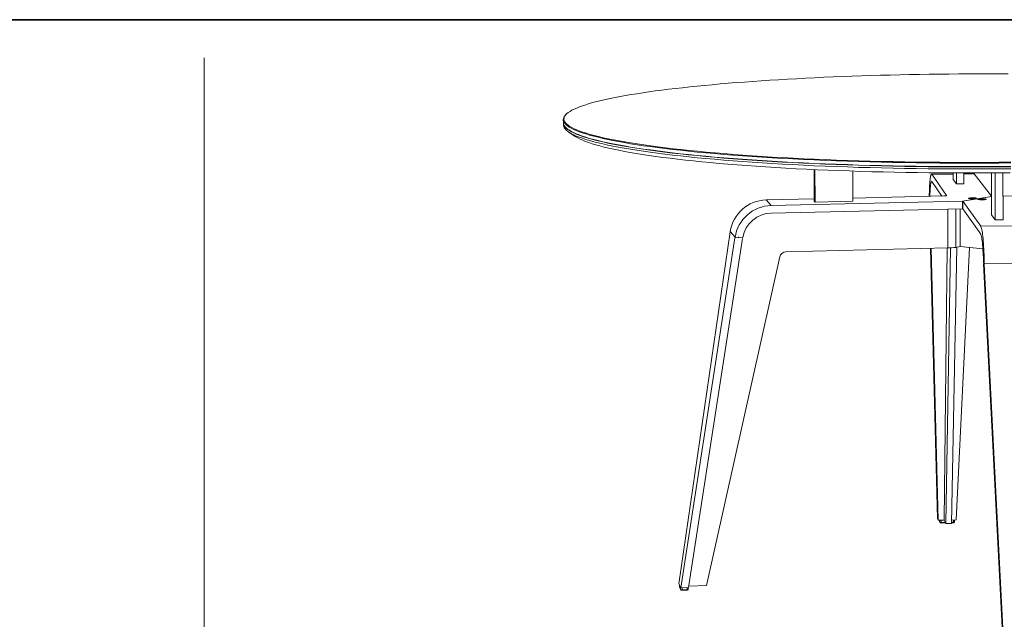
# Model space of a CAD drawing. Header units: millimetres. Extents: x 7 to 411, y 11 to 292.
# Tile 13 of 14: x 209 to 343, y 211 to 292. Entities that reach past the tile are written whole.
import ezdxf

# ---------------------------------------------------------------- set-up
doc = ezdxf.new("R2010")
doc.units = ezdxf.units.MM

msp = doc.modelspace()

# ---------------------------------------------------------------- linework, layer by layer
at = {"color": 7, "linetype": 'Continuous', "lineweight": 35}
msp.add_line((411.128, 291.843), (7.128, 291.843), dxfattribs=at)
at = {"color": 7, "linetype": 'Continuous', "lineweight": 18}
for p, q in [((234.1379, 286.6634), (234.1379, 112.6613)), ((283.1698, 279.0286), (283.0852, 278.9433)), ((282.7698, 278.2967), (282.7755, 277.8663)), ((282.7755, 277.8663), (282.7759, 277.8336)), ((282.7759, 277.8336), (282.7793, 277.5754)), ((283.5026, 276.6117), (284.3801, 276.0265)), ((316.755, 267.2455), (316.7278, 271.5309)), ((316.8854, 267.1176), (316.8575, 271.525)), ((321.9871, 271.3235), (322.0088, 267.2319)), ((335.5888, 270.965), (332.6558, 270.9271)), ((332.7025, 270.8932), (335.5888, 270.9306)), ((332.7025, 270.8932), (334.6906, 268.0079)), ((335.5907, 270.2054), (335.5885, 271.0716)), ((336.0212, 271.0699), (336.0249, 269.6034)), ((337.019, 271.0672), (337.0223, 269.6165)), ((338.3687, 271.001), (337.0192, 270.9835)), ((337.0193, 270.9491), (338.4206, 270.9672)), ((338.4206, 270.9672), (340.7658, 267.9073)), ((340.761, 271.0748), (340.7697, 265.4048)), ((341.2758, 264.7231), (341.2667, 271.0779)), ((342.3366, 264.7379), (342.3289, 271.0862)), ((334.0472, 267.9437), (332.7056, 269.9162)), ((336.0249, 269.6034), (335.5907, 270.2054)), ((336.0249, 269.6034), (337.0223, 269.6165)), ((355.5526, 268.2134), (342.3327, 267.9192)), ((310.2352, 267.415), (316.753, 267.5597)), ((310.2352, 267.415), (310.9378, 266.6664)), ((310.9378, 266.6664), (336.8297, 267.2464)), ((316.755, 267.2455), (316.8854, 267.1176)), ((322.0088, 267.2319), (316.8854, 267.1176)), ((322.0064, 267.6764), (334.3317, 267.95)), ((334.6906, 267.9989), (334.6906, 268.0079)), ((340.7659, 267.8906), (336.8297, 267.2464)), ((336.8297, 267.2464), (336.832, 266.2223)), ((336.8976, 267.2399), (340.7659, 267.8731)), ((339.3107, 263.8433), (336.8976, 267.2399)), ((336.8999, 266.2157), (336.8976, 267.2399)), ((338.0351, 267.565), (338.034, 267.5618)), ((338.2101, 267.5769), (338.0351, 267.565)), ((338.0351, 267.5618), (338.0351, 267.565)), ((338.3772, 267.564), (338.2101, 267.5769)), ((338.2101, 267.5589), (338.2101, 267.5769)), ((338.3768, 267.5628), (338.3772, 267.564)), ((339.4432, 267.4538), (339.3239, 267.4393)), ((339.6332, 267.4471), (339.4432, 267.4538)), ((339.4432, 267.4366), (339.4432, 267.4538)), ((339.6479, 267.4396), (339.6332, 267.4471)), ((339.6332, 267.439), (339.6332, 267.4471)), ((336.832, 266.2223), (310.9455, 265.6355)), ((334.8735, 260.9042), (334.8592, 266.1776)), ((335.9418, 266.2021), (335.9549, 260.9934)), ((336.5256, 266.2153), (336.5379, 261.0961)), ((336.832, 266.2223), (336.8999, 266.2335)), ((336.8999, 266.2157), (339.3126, 262.7754)), ((340.7697, 265.4048), (341.2758, 264.7231)), ((342.3366, 264.7379), (341.2758, 264.7231)), ((305.3693, 263.083), (298.4374, 215.4119)), ((305.3693, 263.083), (305.3778, 263.1399)), ((305.3778, 263.1399), (306.034, 262.3499)), ((345.5627, 263.9308), (339.3107, 263.8433)), ((298.6959, 214.8648), (306.0254, 262.2924)), ((307.0571, 262.2132), (299.7349, 214.9019)), ((306.0254, 262.2924), (306.034, 262.3499)), ((307.0746, 262.3171), (306.0254, 262.2924)), ((334.8735, 260.9042), (312.9096, 260.3761)), ((332.5023, 260.8472), (333.449, 224.1913)), ((333.5298, 224.0035), (332.5795, 260.8491)), ((334.3649, 224.02), (334.7761, 260.9019)), ((335.236, 260.9186), (334.5641, 223.5639)), ((336.0536, 261.0108), (335.3623, 223.5798)), ((335.9549, 260.9934), (336.5379, 261.0961)), ((337.7815, 260.9677), (335.9947, 224.0524)), ((339.6174, 260.7781), (336.5379, 261.0961)), ((339.62, 260.7404), (339.6205, 260.4329)), ((339.628, 260.4111), (339.6205, 260.4329)), ((339.6276, 260.623), (339.628, 260.4111)), ((339.628, 260.4111), (339.6415, 260.3915)), ((312.0806, 259.6949), (302.1499, 215.177)), ((339.6971, 258.8716), (339.7997, 258.7194)), ((339.7029, 258.7608), (342.2889, 207.7329)), ((346.0965, 258.8733), (339.7987, 258.7804)), ((339.7997, 258.7194), (339.7987, 258.7804)), ((342.3962, 207.4906), (339.7997, 258.7194)), ((333.5298, 224.0035), (333.449, 224.1913)), ((333.5298, 224.0035), (334.3649, 224.02)), ((333.7371, 224.0076), (333.7375, 223.853)), ((333.7375, 223.853), (333.7381, 223.8504)), ((333.7376, 224.0076), (333.7381, 223.8504)), ((333.7381, 223.8504), (333.7909, 223.7279)), ((333.7444, 223.8202), (333.7971, 223.6977)), ((333.7909, 223.7279), (333.7901, 224.0086)), ((333.9582, 223.6356), (334.5279, 223.6469)), ((333.9624, 224.012), (333.9633, 223.7)), ((333.9633, 223.7), (334.5, 223.7107)), ((334.5641, 223.5639), (334.3649, 224.02)), ((334.5641, 223.5639), (335.3623, 223.5798)), ((335.3638, 223.6636), (335.6197, 223.6687)), ((335.365, 223.7279), (335.6251, 223.7331)), ((335.3708, 224.04), (335.9947, 224.0524)), ((335.6251, 223.7331), (335.6242, 224.045)), ((335.7708, 223.7646), (335.77, 224.0479)), ((298.4374, 215.4119), (298.6959, 214.8648)), ((298.4861, 215.3088), (298.4893, 214.9983)), ((298.4869, 215.3071), (298.4901, 214.9949)), ((298.4893, 214.9983), (298.4901, 214.9949)), ((298.4901, 214.9949), (298.6643, 214.6251)), ((298.4978, 214.961), (298.6721, 214.5911)), ((298.6643, 214.6251), (298.6612, 214.9382)), ((299.7349, 214.9019), (298.6959, 214.8648)), ((298.8493, 214.8703), (298.852, 214.5958)), ((299.5273, 214.6199), (299.5246, 214.8944)), ((299.682, 214.6581), (299.6797, 214.8999)), ((302.1499, 215.177), (299.7643, 215.0919)), ((298.8462, 214.5275), (299.5214, 214.5517)), ((298.852, 214.5958), (299.5273, 214.6199))]:
    msp.add_line(p, q, dxfattribs=at)
at = {"color": 7, "linetype": 'Continuous', "lineweight": 18, "flags": 128}
for points in [[(343.0414, 284.4901), (341.7042, 284.4967), (340.3656, 284.4998), (339.0261, 284.4995), (337.6866, 284.4958), (336.3477, 284.4886), (335.01, 284.478), (333.6743, 284.4639), (332.3413, 284.4465), (331.0116, 284.4256), (329.686, 284.4013), (328.3651, 284.3736), (327.0496, 284.3425), (325.7403, 284.3081), (324.4378, 284.2703), (323.1428, 284.2291), (321.856, 284.1846), (320.5781, 284.1367), (319.3098, 284.0856), (318.0518, 284.0312), (316.8047, 283.9735), (315.5694, 283.9126), (314.3464, 283.8485), (313.1364, 283.7811), (311.9402, 283.7106), (310.7584, 283.637), (309.5917, 283.5603), (308.4409, 283.4804), (307.3065, 283.3976), (306.1893, 283.3117), (305.09, 283.2228), (304.0093, 283.131), (302.9478, 283.0363), (301.9062, 282.9387), (300.8852, 282.8383), (299.8855, 282.7352), (298.9078, 282.6293), (297.9526, 282.5207), (297.0207, 282.4094), (296.1127, 282.2956), (295.2294, 282.1793), (294.3713, 282.0604), (293.539, 281.9392), (292.7333, 281.8155), (291.9548, 281.6896), (291.204, 281.5614), (290.4817, 281.4311), (289.7883, 281.2986), (289.1246, 281.1641), (288.4911, 281.0276), (287.8884, 280.8892), (287.3171, 280.749), (286.7778, 280.607), (286.2709, 280.4634), (285.797, 280.3182), (285.3567, 280.1714), (284.9504, 280.0232), (284.5787, 279.8737), (284.2421, 279.723), (283.9409, 279.571), (283.6757, 279.4181), (283.4469, 279.2641), (283.2548, 279.1093), (283.0999, 278.9537), (282.9826, 278.7974), (282.9031, 278.6405), (282.8619, 278.4832), (282.8591, 278.3256), (282.8951, 278.1676), (282.9702, 278.0096), (283.0845, 277.8515), (283.2382, 277.6935), (283.4316, 277.5357), (283.6647, 277.3782), (283.9377, 277.2211), (284.2505, 277.0646), (284.6034, 276.9088), (284.9962, 276.7538), (285.429, 276.5996), (285.9018, 276.4466), (286.4143, 276.2946), (286.9665, 276.144), (287.5582, 275.9948), (288.1893, 275.8471), (288.8594, 275.7011), (289.5683, 275.5569), (290.3157, 275.4146), (291.1012, 275.2743), (291.9245, 275.1362), (292.785, 275.0004), (293.6824, 274.8669), (294.616, 274.736), (295.5855, 274.6078), (296.59, 274.4824), (297.6291, 274.3598), (298.702, 274.2402), (299.808, 274.1238), (300.9464, 274.0106), (302.1163, 273.9007)], [(302.0563, 273.8004), (300.8845, 273.9106), (299.7444, 274.0241), (298.6367, 274.1409), (297.5622, 274.2608), (296.5215, 274.3838), (295.5154, 274.5096), (294.5446, 274.6383), (293.6095, 274.7695), (292.7109, 274.9034), (291.8491, 275.0396), (291.0247, 275.1781), (290.238, 275.3188), (289.4896, 275.4616), (288.7797, 275.6062), (288.1087, 275.7527), (287.4768, 275.9008), (286.8843, 276.0504), (286.3314, 276.2015), (285.8183, 276.3539), (285.345, 276.5074), (284.9117, 276.662), (284.5184, 276.8174), (284.1652, 276.9737), (283.852, 277.1307), (283.5789, 277.2882), (283.3456, 277.4461), (283.1521, 277.6044), (282.9984, 277.7629), (282.8841, 277.9214), (282.8091, 278.0799), (282.7732, 278.2383), (282.7762, 278.3964), (282.8177, 278.5542), (282.8975, 278.7114), (283.0152, 278.8682), (283.0852, 278.9433)], [(302.0606, 273.3413), (300.8889, 273.4522), (299.7489, 273.5665), (298.6413, 273.684), (297.5668, 273.8047), (296.5262, 273.9285), (295.5203, 274.0551), (294.5495, 274.1846), (293.6145, 274.3167), (292.7159, 274.4514), (291.8542, 274.5885), (291.0298, 274.7279), (290.2433, 274.8695), (289.4949, 275.0131), (288.7851, 275.1587), (288.1141, 275.3061), (287.4823, 275.4551), (286.8898, 275.6058), (286.3369, 275.7578), (285.8238, 275.9111), (285.3506, 276.0656), (284.9173, 276.2212), (284.5241, 276.3776), (284.1709, 276.5349), (283.8577, 276.6929), (283.5845, 276.8514), (283.3513, 277.0103), (283.1578, 277.1696), (283.004, 277.329), (282.8898, 277.4886), (282.8148, 277.6481), (282.7789, 277.8075), (282.7755, 277.8663)], [(282.7759, 277.8336), (282.7793, 277.7747), (282.8152, 277.6153), (282.8902, 277.4557), (283.0045, 277.2961), (283.1582, 277.1365), (283.3517, 276.9772), (283.585, 276.8182), (283.8581, 276.6596), (284.1713, 276.5016), (284.5245, 276.3442), (284.9177, 276.1877), (285.351, 276.032), (285.8243, 275.8775), (286.3374, 275.7241), (286.8902, 275.572), (287.4827, 275.4213), (288.1145, 275.2722), (288.7855, 275.1247), (289.4953, 274.9791), (290.2437, 274.8353), (291.0302, 274.6937), (291.8546, 274.5542), (292.7163, 274.417), (293.6149, 274.2823), (294.5499, 274.1501), (295.5206, 274.0206), (296.5266, 273.8939), (297.5672, 273.7701), (298.6416, 273.6493), (299.7492, 273.5317), (300.8892, 273.4174), (302.0609, 273.3064)], [(282.7793, 277.5754), (282.7827, 277.5163), (282.8186, 277.3562), (282.8936, 277.196), (283.0079, 277.0358), (283.1617, 276.8757), (283.3551, 276.7157), (283.5884, 276.5561), (283.8615, 276.3969), (284.1747, 276.2383), (284.5279, 276.0804), (284.9211, 275.9232), (285.3544, 275.767), (285.8276, 275.6119), (286.3407, 275.4579), (286.8935, 275.3052), (287.4859, 275.1539), (288.1177, 275.0043), (288.7887, 274.8562), (289.4985, 274.71), (290.2468, 274.5658), (291.0333, 274.4236), (291.8577, 274.2836), (292.7193, 274.1459), (293.6179, 274.0106), (294.5528, 273.8779), (295.5235, 273.7479), (296.5295, 273.6207), (297.5699, 273.4965), (298.6443, 273.3752), (299.7519, 273.2572), (300.8919, 273.1424), (302.0634, 273.031)], [(302.6771, 272.4753), (301.524, 272.5857), (300.402, 272.6995), (299.3117, 272.8165), (298.254, 272.9366), (297.2295, 273.0598), (296.2389, 273.1859), (295.2829, 273.3148), (294.362, 273.4463), (293.4768, 273.5804), (292.6278, 273.717), (291.8154, 273.8558), (291.0401, 273.9968), (290.3024, 274.1399), (289.6025, 274.2849), (288.9407, 274.4317), (288.3174, 274.5801), (287.7328, 274.7302), (287.187, 274.8816), (286.6803, 275.0344), (286.2128, 275.1883), (285.7846, 275.3433), (285.3957, 275.4992), (285.0462, 275.656), (284.736, 275.8134), (284.4652, 275.9714), (284.3801, 276.0265)], [(343.3869, 272.4238), (341.7856, 272.4092), (340.1817, 272.3995), (338.5765, 272.3947), (336.9716, 272.3949), (335.3684, 272.4), (333.7682, 272.41), (332.1724, 272.425), (330.5826, 272.4448), (329.0001, 272.4696), (327.4262, 272.4991), (325.8624, 272.5335), (324.3101, 272.5727), (322.7705, 272.6166), (321.245, 272.6652), (319.735, 272.7184), (318.2416, 272.7762), (316.7662, 272.8386), (315.3101, 272.9054), (313.8743, 272.9765), (312.4601, 273.052), (311.0688, 273.1317), (309.7012, 273.2155), (308.3587, 273.3034), (307.0422, 273.3952), (305.7527, 273.491), (304.4913, 273.5905), (303.2588, 273.6936), (302.0563, 273.8004)], [(302.1163, 273.9007), (303.317, 273.7943), (304.5475, 273.6914), (305.8069, 273.5922), (307.0943, 273.4968), (308.4087, 273.4053), (309.7491, 273.3176), (311.1144, 273.2341), (312.5036, 273.1546), (313.9154, 273.0794), (315.3489, 273.0085), (316.8027, 272.9419), (318.2756, 272.8798), (319.7665, 272.8221), (321.2741, 272.7691), (322.797, 272.7206), (324.3341, 272.6769), (325.8839, 272.6378), (327.445, 272.6035), (329.0163, 272.574), (330.5962, 272.5494), (332.1834, 272.5296), (333.7764, 272.5147), (335.3739, 272.5047), (336.9745, 272.4996), (338.5768, 272.4995), (340.1792, 272.5042), (341.7805, 272.5139), (343.3791, 272.5284)], [(343.3874, 271.9555), (341.7862, 271.9408), (340.1824, 271.9311), (338.5775, 271.9263), (336.9727, 271.9265), (335.3696, 271.9317), (333.7695, 271.9418), (332.174, 271.9569), (330.5843, 271.9769), (329.0019, 272.0018), (327.4282, 272.0316), (325.8645, 272.0662), (324.3123, 272.1056), (322.7729, 272.1498), (321.2476, 272.1987), (319.7377, 272.2523), (318.2444, 272.3105), (316.7692, 272.3733), (315.3131, 272.4405), (313.8775, 272.5121), (312.4635, 272.5881), (311.0722, 272.6683), (309.7048, 272.7527), (308.3624, 272.8411), (307.046, 272.9336), (305.7566, 273.0299), (304.4953, 273.13), (303.263, 273.2339), (302.0606, 273.3413)], [(302.0609, 273.3064), (303.2633, 273.1989), (304.4956, 273.0951), (305.7569, 272.9949), (307.0463, 272.8985), (308.3627, 272.806), (309.7051, 272.7175), (311.0725, 272.6331), (312.4637, 272.5528), (313.8778, 272.4768), (315.3134, 272.4052), (316.7694, 272.3379), (318.2447, 272.2751), (319.7379, 272.2169), (321.2478, 272.1633), (322.7731, 272.1144), (324.3125, 272.0701), (325.8647, 272.0307), (327.4283, 271.996), (329.002, 271.9662), (330.5844, 271.9413), (332.1741, 271.9213), (333.7696, 271.9062), (335.3697, 271.8961), (336.9728, 271.8909), (338.5775, 271.8907), (340.1825, 271.8955), (341.7863, 271.9052), (343.3874, 271.9199)], [(302.0634, 273.031), (303.2658, 272.9231), (304.4981, 272.8188), (305.7593, 272.7183), (307.0486, 272.6215), (308.3649, 272.5287), (309.7073, 272.4398), (311.0746, 272.3551), (312.4658, 272.2745), (313.8797, 272.1982), (315.3152, 272.1263), (316.7712, 272.0588), (318.2463, 271.9958), (319.7395, 271.9373), (321.2493, 271.8835), (322.7745, 271.8343), (324.3139, 271.7899), (325.866, 271.7503), (327.4295, 271.7155), (329.0031, 271.6856), (330.5854, 271.6606), (332.175, 271.6405), (333.7705, 271.6253), (335.3704, 271.6152), (336.9734, 271.61), (338.5781, 271.6098), (340.183, 271.6145), (341.7866, 271.6243), (343.3877, 271.639)], [(343.3114, 271.0959), (341.7375, 271.0813), (340.1611, 271.0717), (338.5835, 271.067), (337.0061, 271.0672), (335.4303, 271.0724), (333.8576, 271.0825), (332.2892, 271.0975), (330.7265, 271.1174), (329.1711, 271.1422), (327.6241, 271.1719), (326.087, 271.2063), (324.561, 271.2456), (323.0476, 271.2896), (321.548, 271.3383), (320.0635, 271.3916), (318.5953, 271.4495), (317.1448, 271.512), (315.713, 271.5789), (314.3013, 271.6501), (312.9107, 271.7257), (311.5424, 271.8055), (310.1975, 271.8895), (308.8771, 271.9775), (307.5822, 272.0695), (306.3137, 272.1654), (305.0728, 272.2651), (303.8603, 272.3684), (302.6771, 272.4753)], [(332.3381, 267.9058), (332.3442, 268.1898), (332.3535, 268.5191), (332.3651, 268.8343), (332.3789, 269.1333), (332.3947, 269.4144), (332.4125, 269.6759), (332.4323, 269.9161), (332.4537, 270.1336), (332.4769, 270.327), (332.5015, 270.495), (332.5275, 270.6367), (332.5547, 270.751), (332.5829, 270.8373), (332.6119, 270.895), (332.6417, 270.9237), (332.672, 270.9231), (332.7025, 270.8932)], [(338.3687, 271.001), (338.3867, 270.997), (338.4206, 270.9672)], [(332.7056, 269.9162), (332.6771, 269.9422), (332.6489, 269.936), (332.6214, 269.8977), (332.5947, 269.8277), (332.5691, 269.7266), (332.5448, 269.5954), (332.5219, 269.4351), (332.5008, 269.2473), (332.4815, 269.0334), (332.4643, 268.7954), (332.4492, 268.5353), (332.4364, 268.2554), (332.426, 267.9579), (332.4245, 267.9077)], [(334.6906, 268.0079), (334.6899, 267.998), (334.6743, 267.9882), (334.6445, 267.9789), (334.6013, 267.9704), (334.5463, 267.9631), (334.4815, 267.9571), (334.4091, 267.9527), (334.3317, 267.95)], [(338.113, 267.697), (337.9888, 267.6924), (337.8761, 267.6843), (337.7809, 267.6732), (337.7083, 267.6597), (337.6624, 267.6445), (337.6455, 267.6284), (337.6586, 267.6124), (337.7011, 267.5972), (337.7706, 267.5837), (337.8633, 267.5726), (337.9744, 267.5645), (338.0978, 267.5599), (338.2268, 267.559), (338.3544, 267.5619), (338.4739, 267.5683), (338.5786, 267.578), (338.663, 267.5905), (338.7225, 267.6049), (338.7539, 267.6207), (338.7556, 267.6368), (338.7274, 267.6525), (338.6709, 267.667), (338.5892, 267.6793), (338.4867, 267.6889), (338.3688, 267.6953), (338.242, 267.698), (338.113, 267.697)], [(339.5803, 267.4375), (339.7048, 267.4422), (339.8177, 267.4504), (339.9129, 267.4615), (339.9852, 267.4751), (340.0308, 267.4904), (340.0472, 267.5065), (340.0336, 267.5226), (339.9906, 267.5378), (339.9207, 267.5513), (339.8276, 267.5624), (339.7164, 267.5705), (339.5929, 267.5751), (339.4639, 267.576), (339.3363, 267.5731), (339.2169, 267.5667), (339.1123, 267.557), (339.0279, 267.5445), (338.9684, 267.53), (338.937, 267.5143), (338.9354, 267.4981), (338.9636, 267.4823), (339.0203, 267.4678), (339.1023, 267.4554), (339.2052, 267.4457), (339.3236, 267.4393), (339.4509, 267.4365), (339.5803, 267.4375)], [(339.7987, 258.7804), (339.7905, 259.1916), (339.7794, 259.5997), (339.7654, 260.0019), (339.7487, 260.3958), (339.7293, 260.7789), (339.7074, 261.1488), (339.6831, 261.5032), (339.6565, 261.8398), (339.6279, 262.1566), (339.5974, 262.4516), (339.5652, 262.723), (339.5316, 262.9691), (339.4966, 263.1884), (339.4606, 263.3796), (339.4238, 263.5415), (339.3864, 263.6733), (339.3486, 263.774), (339.3107, 263.8433)], [(339.3126, 262.7754), (339.348, 262.7075), (339.3832, 262.6051), (339.4179, 262.469), (339.4518, 262.3003), (339.4846, 262.1005), (339.516, 261.8711), (339.5457, 261.6142), (339.5736, 261.3319), (339.5993, 261.0267), (339.6226, 260.7011), (339.6433, 260.358), (339.6613, 260.0004), (339.6763, 259.6313), (339.6883, 259.2539), (339.6971, 258.8716)]]:
    msp.add_lwpolyline(points, dxfattribs=at)
at = {"color": 7, "linetype": 'Continuous', "lineweight": 18}
for centre, radius, start, end in [((310.3548, 262.3821), 5.0344, 91.361501, 171.342846), ((339.4897, 266.2291), 1.2325, 80.172483, 97.579346), ((311.0599, 261.584), 5.0839, 91.376887, 171.335319), ((311.0439, 261.6038), 4.0329, 91.398158, 169.812813), ((312.9324, 259.5033), 0.8731, 91.499104, 167.327449), ((334.7782, 268.6604), 7.7568, 270.703986, 278.725056), ((333.8148, 223.8505), 0.0767, 180.132398, 203.308278), ((333.9218, 223.9902), 0.2931, 243.482381, 278.153708), ((333.8676, 223.7281), 0.0767, 180.131669, 203.352442), ((333.804, 223.6804), 0.1605, 343.790589, 7.034906), ((335.4705, 223.7135), 0.1558, 343.261341, 7.218777), ((335.6593, 223.9274), 0.1972, 259.994188, 304.397958), ((298.5715, 214.9956), 0.0814, 180.514977, 205.206628), ((298.8033, 214.8987), 0.3069, 243.073385, 279.140504), ((298.7459, 214.6259), 0.0816, 180.512427, 205.289462), ((298.706, 214.5738), 0.1477, 341.73844, 8.545822), ((299.3828, 214.598), 0.1462, 341.523682, 8.620495), ((299.561, 214.8162), 0.1992, 260.255863, 307.424456)]:
    msp.add_arc(centre, radius, start, end, dxfattribs=at)
for centre, major_axis, ratio, start_param, end_param in [((310.9722, 261.691), (3.1603, 3.3446), 0.97453604, 2.15664439, 2.18308548), ((339.3463, 258.6864), (-0.2209, 4.5975), 0.08655584, 4.72615682, 4.7528905)]:
    msp.add_ellipse(centre, major_axis=major_axis, ratio=ratio, start_param=start_param, end_param=end_param, dxfattribs=at)
for points, knots in [([(333.7971, 223.6977), (333.8028, 223.688), (333.812, 223.6719), (333.8324, 223.6569), (333.8529, 223.6473), (333.8803, 223.6401), (333.9166, 223.6357), (333.9457, 223.6356), (333.9582, 223.6356)], [0, 0, 0, 0, 0.17119888, 0.28146915, 0.40132884, 0.56646313, 0.81385122, 1, 1, 1, 1]), ([(335.6197, 223.6687), (335.6287, 223.669), (335.6525, 223.6699), (335.6863, 223.6746), (335.716, 223.6831), (335.7423, 223.6993), (335.7607, 223.7217), (335.771, 223.7466), (335.7698, 223.7634), (335.7693, 223.7702)], [0, 0, 0, 0, 0.12122599, 0.3230141, 0.50923391, 0.64499059, 0.77198035, 0.9084971, 1, 1, 1, 1]), ([(298.4908, 214.9982), (298.4906, 214.9919), (298.4902, 214.9789), (298.4952, 214.967), (298.4978, 214.961)], [0, 0, 0, 0, 0.48915471, 1, 1, 1, 1]), ([(298.6721, 214.5911), (298.6785, 214.5808), (298.6891, 214.5638), (298.7119, 214.5481), (298.7362, 214.5377), (298.7633, 214.5311), (298.7877, 214.5295), (298.7989, 214.5288)], [0, 0, 0, 0, 0.22404659, 0.37139797, 0.53809444, 0.78815008, 1, 1, 1, 1]), ([(298.7989, 214.5288), (298.8038, 214.5282), (298.8188, 214.5267), (298.8352, 214.5272), (298.8462, 214.5275)], [0, 0, 0, 0, 0.33158929, 1, 1, 1, 1]), ([(299.5214, 214.5517), (299.5312, 214.5522), (299.5574, 214.5537), (299.593, 214.5595), (299.6249, 214.5699), (299.6524, 214.5876), (299.6722, 214.6127), (299.6829, 214.6407), (299.681, 214.6594), (299.6802, 214.6673)], [0, 0, 0, 0, 0.12160898, 0.32751533, 0.49628031, 0.63559218, 0.76465668, 0.90174654, 1, 1, 1, 1])]:
    msp.add_open_spline(points, degree=3, knots=knots, dxfattribs=at)

doc.saveas('drawing.dxf')
